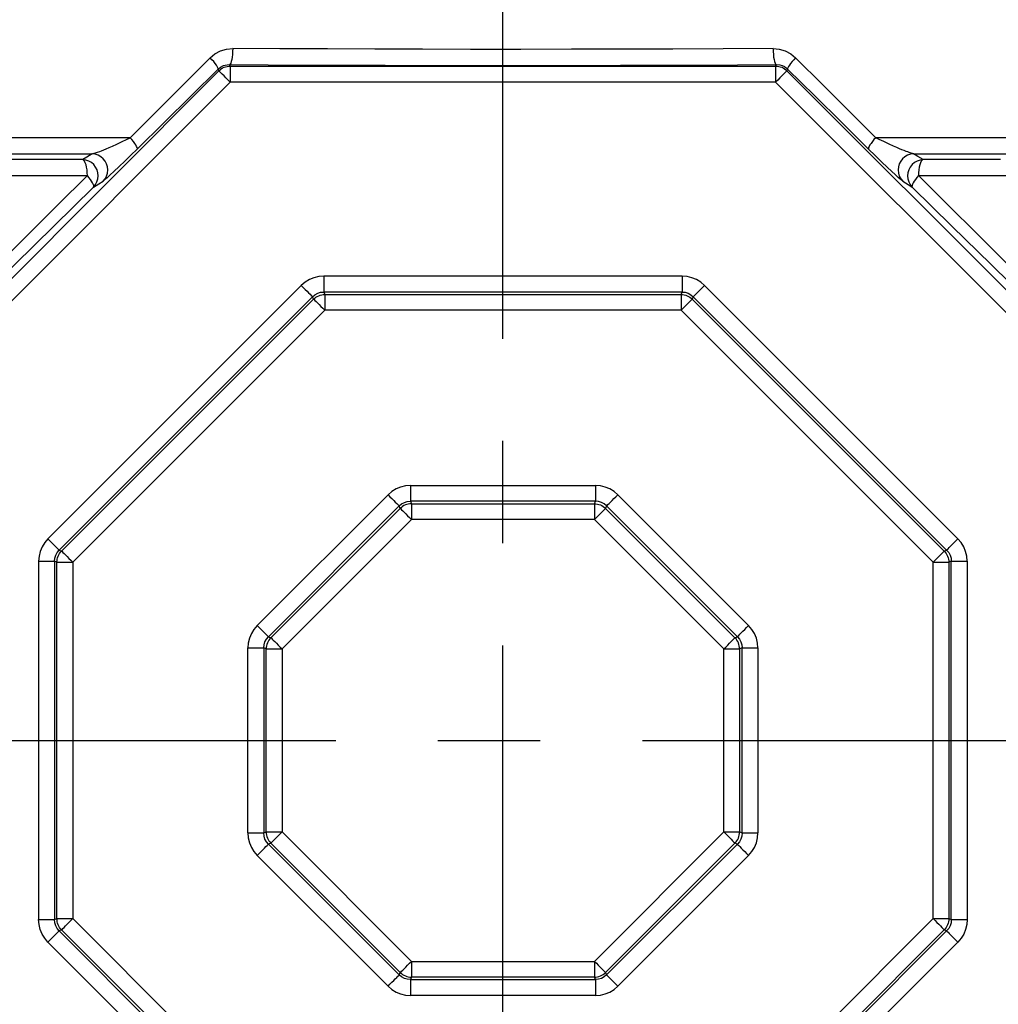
# Model space of a CAD drawing. Header units: millimetres. Extents: x 196 to 1773810, y -221320 to 153872.
# Tile 200 of 256: x 1163645 to 1164252, y -197708 to -197096. Entities that reach past the tile are written whole.
import ezdxf

# ---------------------------------------------------------------- set-up
doc = ezdxf.new("R2010")
doc.units = ezdxf.units.MM
doc.linetypes.add('CENTER', pattern=[50.8, 31.75, -6.35, 6.35, -6.35])
doc.layers.get('Defpoints').update_dxf_attribs({"lineweight": 18})
doc.layers.add('00_Основной', color=163, linetype='Continuous', lineweight=40)
doc.layers.add('ТМ-размеры', color=25, linetype='Continuous', lineweight=20)
doc.styles.add('SFINKS', font='SFINKS.shx', dxfattribs={"width": 0.7, "oblique": 15})
doc.dimstyles.new('кира-50', dxfattribs={"dimtxt": 150, "dimasz": 40, "dimexe": 15, "dimexo": 0, "dimgap": 20, "dimtad": 1, "dimdec": 0, "dimrnd": 5, "dimdsep": 46, "dimtxsty": 'SFINKS', "dimblk1": 'OBLIQUE', "dimblk2": 'OBLIQUE', "dimsah": 1, "dimcen": 2.5, "dimclrd": 252, "dimclre": 252, "dimclrt": 252, "dimadec": 0, "dimazin": 0, "dimtfac": 1, "dimtdec": 0, "dimtofl": 0, "dimtmove": 0, "dimatfit": 3, "dimldrblk": 'OBLIQUE', "dimfxl": 15, "dimtfill": 1, "dimtolj": 1, "dimtzin": 0, "dimlwd": 20, "dimlwe": 20, "dimarcsym": 0})

# ---------------------------------------------------------------- blocks, each defined once
blk = doc.blocks.new('_Oblique')
at = {"color": 0, "linetype": 'ByBlock', "lineweight": -2}
blk.add_line((-0.5, -0.5), (0.5, 0.5), dxfattribs=at)
blk = doc.blocks.new('*D61')
at = {"layer": 'Defpoints', "color": 0, "linetype": 'ByBlock', "lineweight": 50, "transparency": 16777216}
for p in [(1163944.68, -194978.27), (1163944.68, -203390.23), (1165379.01, -203390.23)]:
    blk.add_point(p, dxfattribs=at)
at = {"layer": 'ТМ-размеры', "color": 252, "linetype": 'ByBlock', "lineweight": 20, "transparency": 16777216}
for p, q in [((1163944.68, -194978.27), (1165394.01, -194978.27)), ((1165379.01, -194978.27), (1165379.01, -203390.23)), ((1163944.68, -203390.23), (1165394.01, -203390.23))]:
    blk.add_line(p, q, dxfattribs=at)
at = {"layer": 'ТМ-размеры', "color": 252, "linetype": 'ByBlock', "lineweight": 20, "transparency": 16777216, "xscale": 40, "yscale": 40, "zscale": 40}
for p, rotation in [((1165379.01, -194978.27), 90), ((1165379.01, -203390.23), 270)]:
    blk.add_blockref('_Oblique', p, dxfattribs=dict(at, rotation=rotation))
at = {"layer": 'ТМ-размеры', "color": 252, "linetype": 'ByBlock', "transparency": 16777216, "insert": (1165284.01, -199184.25), "char_height": 150, "attachment_point": 5, "rotation": 90, "style": 'SFINKS', "bg_fill": 3, "box_fill_scale": 1.1, "bg_fill_color": 256, "bg_fill_true_color": 13158600, "bg_fill_transparency": 0}
blk.add_mtext('\\A1;8410', dxfattribs=at)

msp = doc.modelspace()

# ---------------------------------------------------------------- linework, layer by layer
at = {"color": 252, "linetype": 'CENTER', "lineweight": 25, "ltscale": 10}
for p, q in [((1163944.68, -203390.23, 0.2), (1163944.68, -194978.28, 0.2)), ((1163523.29, -197543.75, 0.2), (1164366.07, -197543.75, 0.2))]:
    msp.add_line(p, q, dxfattribs=at)
at = {"layer": '00_Основной', "color": 252, "lineweight": 25, "ltscale": 10}
for p, q in [((1163775.29, -197124.84, 0.2), (1163774.9, -197123.9, 0.2)), ((1163775.29, -197124.84, 0.2), (1164114.06, -197124.84, 0.2)), ((1164114.45, -197123.9, 0.2), (1164114.06, -197124.84, 0.2)), ((1163528.7, -197367.32, 0.2), (1163768.24, -197127.78, 0.2)), ((1163767.8, -197126.72, 0.2), (1163768.24, -197127.78, 0.2)), ((1164121.11, -197127.78, 0.2), (1164121.55, -197126.72, 0.2)), ((1164121.11, -197127.78, 0.2), (1164360.66, -197367.32, 0.2)), ((1163775.29, -197134.84, 0.2), (1163535.76, -197374.37, 0.2)), ((1164114.06, -197134.84, 0.2), (1163775.29, -197134.84, 0.2)), ((1164353.6, -197374.37, 0.2), (1164114.06, -197134.84, 0.2)), ((1164055.98, -197255.36, 0.2), (1163833.38, -197255.36, 0.2)), ((1163662.05, -197418.52, 0.2), (1163819.45, -197261.13, 0.2)), ((1163833.38, -197265.21, 0.2), (1163834, -197266.7, 0.2)), ((1164055.98, -197265.21, 0.2), (1163833.38, -197265.21, 0.2)), ((1163834, -197266.7, 0.2), (1164055.36, -197266.7, 0.2)), ((1164055.36, -197266.7, 0.2), (1164055.98, -197265.21, 0.2)), ((1164227.3, -197418.52, 0.2), (1164069.9, -197261.13, 0.2)), ((1163826.42, -197268.1, 0.2), (1163669.02, -197425.5, 0.2)), ((1163670.52, -197426.12, 0.2), (1163827.04, -197269.6, 0.2)), ((1163827.04, -197269.6, 0.2), (1163826.42, -197268.1, 0.2)), ((1164062.93, -197268.1, 0.2), (1164062.31, -197269.6, 0.2)), ((1164062.31, -197269.6, 0.2), (1164218.83, -197426.12, 0.2)), ((1164220.33, -197425.5, 0.2), (1164062.93, -197268.1, 0.2)), ((1163834, -197276.55, 0.2), (1163677.48, -197433.07, 0.2)), ((1164055.36, -197276.55, 0.2), (1163834, -197276.55, 0.2)), ((1164211.88, -197433.07, 0.2), (1164055.36, -197276.55, 0.2)), ((1163887.22, -197385.36, 0.2), (1164002.13, -197385.36, 0.2)), ((1163792.06, -197472.37, 0.2), (1163873.3, -197391.14, 0.2)), ((1163887.22, -197395.21, 0.2), (1163887.84, -197396.71, 0.2)), ((1164002.13, -197395.21, 0.2), (1163887.22, -197395.21, 0.2)), ((1164001.51, -197396.71, 0.2), (1164002.13, -197395.21, 0.2)), ((1164016.05, -197391.14, 0.2), (1164097.3, -197472.37, 0.2)), ((1163880.26, -197398.09, 0.2), (1163799.01, -197479.34, 0.2)), ((1163800.51, -197479.96, 0.2), (1163880.89, -197399.59, 0.2)), ((1163880.89, -197399.59, 0.2), (1163880.26, -197398.09, 0.2)), ((1163887.84, -197396.71, 0.2), (1164001.51, -197396.71, 0.2)), ((1164009.09, -197398.09, 0.2), (1164008.46, -197399.59, 0.2)), ((1164008.46, -197399.59, 0.2), (1164088.84, -197479.96, 0.2)), ((1164090.34, -197479.34, 0.2), (1164009.09, -197398.09, 0.2)), ((1163887.84, -197406.56, 0.2), (1163807.48, -197486.92, 0.2)), ((1164001.51, -197406.56, 0.2), (1163887.84, -197406.56, 0.2)), ((1164081.87, -197486.92, 0.2), (1164001.51, -197406.56, 0.2)), ((1163669.02, -197425.5, 0.2), (1163670.52, -197426.12, 0.2)), ((1164218.83, -197426.12, 0.2), (1164220.33, -197425.5, 0.2)), ((1163656.28, -197432.45, 0.2), (1163656.28, -197655.06, 0.2)), ((1163667.62, -197433.07, 0.2), (1163666.13, -197432.45, 0.2)), ((1163666.13, -197432.45, 0.2), (1163666.13, -197655.06, 0.2)), ((1163667.62, -197654.44, 0.2), (1163667.62, -197433.07, 0.2)), ((1163677.48, -197433.07, 0.2), (1163677.48, -197654.44, 0.2)), ((1164211.88, -197654.44, 0.2), (1164211.88, -197433.07, 0.2)), ((1164211.88, -197497.76, 0.2), (1164211.88, -197433.07, 0.2)), ((1164223.22, -197432.45, 0.2), (1164221.73, -197433.07, 0.2)), ((1164221.73, -197433.07, 0.2), (1164221.73, -197654.44, 0.2)), ((1164223.22, -197655.06, 0.2), (1164223.22, -197432.45, 0.2)), ((1164233.07, -197432.45, 0.2), (1164233.07, -197655.06, 0.2)), ((1163799.01, -197479.34, 0.2), (1163800.51, -197479.96, 0.2)), ((1164088.84, -197479.96, 0.2), (1164090.34, -197479.34, 0.2)), ((1163786.28, -197601.21, 0.2), (1163786.28, -197486.3, 0.2)), ((1163797.63, -197486.92, 0.2), (1163796.13, -197486.3, 0.2)), ((1163796.13, -197486.3, 0.2), (1163796.13, -197601.21, 0.2)), ((1163797.63, -197600.59, 0.2), (1163797.63, -197486.92, 0.2)), ((1163807.48, -197486.92, 0.2), (1163807.48, -197600.59, 0.2)), ((1164081.87, -197600.59, 0.2), (1164081.87, -197486.92, 0.2)), ((1164093.22, -197486.3, 0.2), (1164091.72, -197486.92, 0.2)), ((1164091.72, -197486.92, 0.2), (1164091.72, -197600.59, 0.2)), ((1164093.22, -197601.21, 0.2), (1164093.22, -197486.3, 0.2)), ((1164103.07, -197486.3, 0.2), (1164103.07, -197601.21, 0.2)), ((1164081.87, -197600.59, 0.2), (1164081.87, -197589.83, 0.2)), ((1164091.72, -197589.83, 0.2), (1164091.72, -197600.59, 0.2)), ((1164093.22, -197601.21, 0.2), (1164093.22, -197589.83, 0.2)), ((1164103.07, -197589.82, 0.2), (1164103.07, -197601.21, 0.2)), ((1164221.73, -197589.74, 0.2), (1164221.73, -197654.44, 0.2)), ((1164223.22, -197655.06, 0.2), (1164223.22, -197589.74, 0.2)), ((1164233.07, -197589.74, 0.2), (1164233.07, -197655.06, 0.2)), ((1163796.13, -197601.21, 0.2), (1163797.63, -197600.59, 0.2)), ((1163807.48, -197600.59, 0.2), (1163887.84, -197680.95, 0.2)), ((1164001.51, -197680.95, 0.2), (1164081.87, -197600.59, 0.2)), ((1164091.72, -197600.59, 0.2), (1164093.22, -197601.21, 0.2)), ((1163800.51, -197607.54, 0.2), (1163799.01, -197608.16, 0.2)), ((1163799.01, -197608.16, 0.2), (1163880.26, -197689.42, 0.2)), ((1163880.89, -197687.92, 0.2), (1163800.51, -197607.54, 0.2)), ((1164088.84, -197607.54, 0.2), (1164008.46, -197687.92, 0.2)), ((1164009.09, -197689.42, 0.2), (1164090.34, -197608.16, 0.2)), ((1164090.34, -197608.16, 0.2), (1164088.84, -197607.54, 0.2)), ((1163873.3, -197696.37, 0.2), (1163792.06, -197615.13, 0.2)), ((1164097.3, -197615.13, 0.2), (1164016.05, -197696.37, 0.2)), ((1163666.13, -197655.06, 0.2), (1163667.62, -197654.44, 0.2)), ((1163677.48, -197654.44, 0.2), (1163834, -197810.96, 0.2)), ((1164055.36, -197810.96, 0.2), (1164211.88, -197654.44, 0.2)), ((1164221.73, -197654.44, 0.2), (1164223.22, -197655.06, 0.2)), ((1163670.52, -197661.39, 0.2), (1163669.02, -197662.01, 0.2)), ((1163669.02, -197662.01, 0.2), (1163826.42, -197819.41, 0.2)), ((1163827.04, -197817.91, 0.2), (1163670.52, -197661.39, 0.2)), ((1164218.83, -197661.39, 0.2), (1164062.31, -197817.91, 0.2)), ((1164062.93, -197819.41, 0.2), (1164220.33, -197662.01, 0.2)), ((1164220.33, -197662.01, 0.2), (1164218.83, -197661.39, 0.2)), ((1163819.45, -197826.38, 0.2), (1163662.05, -197668.98, 0.2)), ((1164069.9, -197826.38, 0.2), (1164227.3, -197668.98, 0.2)), ((1163887.84, -197680.95, 0.2), (1164001.51, -197680.95, 0.2)), ((1163880.26, -197689.42, 0.2), (1163880.89, -197687.92, 0.2)), ((1164008.46, -197687.92, 0.2), (1164009.09, -197689.42, 0.2)), ((1163887.84, -197690.8, 0.2), (1163887.22, -197692.3, 0.2)), ((1163887.22, -197692.3, 0.2), (1164002.13, -197692.3, 0.2)), ((1164001.51, -197690.8, 0.2), (1163887.84, -197690.8, 0.2)), ((1164002.13, -197692.3, 0.2), (1164001.51, -197690.8, 0.2)), ((1164002.13, -197702.14, 0.2), (1163887.22, -197702.14, 0.2))]:
    msp.add_line(p, q, dxfattribs=at)
at = {"layer": '00_Основной', "color": 252, "lineweight": 25, "ltscale": 10, "elevation": 0.2}
for points in [[(1163762.82, -197119.65), (1163765.82, -197117.2), (1163769.27, -197115.38), (1163772.98, -197114.26), (1163776.83, -197113.91)], [(1163776.83, -197113.91), (1163776.79, -197115.81), (1163776.66, -197117.65), (1163776.49, -197119.36), (1163776.25, -197120.85), (1163775.96, -197122.09), (1163775.63, -197123.04), (1163775.28, -197123.64), (1163774.9, -197123.9)], [(1164112.52, -197113.91), (1164081.4, -197114.09), (1164050.13, -197114.25), (1164018.77, -197114.38), (1163987.34, -197114.44), (1163955.9, -197114.47), (1163924.46, -197114.47), (1163894.82, -197114.43), (1163865.2, -197114.35), (1163835.63, -197114.23), (1163806.17, -197114.09), (1163776.83, -197113.91)], [(1164112.52, -197113.91), (1164112.56, -197115.81), (1164112.69, -197117.65), (1164112.87, -197119.36), (1164113.11, -197120.85), (1164113.39, -197122.09), (1164113.72, -197123.04), (1164114.07, -197123.64), (1164114.45, -197123.9)], [(1164112.52, -197113.91), (1164116.37, -197114.26), (1164120.08, -197115.38), (1164123.53, -197117.2), (1164126.53, -197119.65)], [(1163762.82, -197119.65), (1163745.8, -197136.68), (1163729.22, -197153.24), (1163713.09, -197169.34)], [(1163767.8, -197126.72), (1163767.83, -197126.38), (1163767.66, -197125.86), (1163767.26, -197125.14), (1163766.68, -197124.25), (1163765.92, -197123.22), (1163765.01, -197122.09), (1163763.96, -197120.89), (1163762.82, -197119.65)], [(1164126.53, -197119.65), (1164125.39, -197120.89), (1164124.34, -197122.09), (1164123.43, -197123.22), (1164122.67, -197124.25), (1164122.09, -197125.14), (1164121.69, -197125.86), (1164121.52, -197126.38), (1164121.55, -197126.72)], [(1164176.26, -197169.34), (1164160.13, -197153.24), (1164143.55, -197136.68), (1164126.53, -197119.65)], [(1163767.8, -197126.72), (1163769.25, -197125.55), (1163771.09, -197124.59), (1163772.09, -197124.25), (1163773.36, -197124), (1163774.9, -197123.9)], [(1163768.24, -197127.78), (1163768.96, -197127.11), (1163769.75, -197126.54), (1163770.59, -197126.03), (1163771.47, -197125.61), (1163772.4, -197125.28), (1163773.35, -197125.04), (1163774.32, -197124.9), (1163775.29, -197124.84)], [(1163774.9, -197123.9), (1163798.92, -197124.06), (1163823.03, -197124.18), (1163847.24, -197124.28), (1163871.54, -197124.36), (1163895.89, -197124.42), (1163920.27, -197124.46), (1163944.68, -197124.48), (1163969.08, -197124.46), (1163993.46, -197124.42), (1164017.81, -197124.36), (1164042.11, -197124.28), (1164066.32, -197124.18), (1164090.44, -197124.06), (1164114.45, -197123.9)], [(1163775.29, -197124.84), (1163775.29, -197125.1), (1163775.29, -197125.7), (1163775.29, -197126.65), (1163775.29, -197127.89), (1163775.29, -197129.39), (1163775.29, -197131.1), (1163775.29, -197132.93), (1163775.29, -197134.84)], [(1164114.06, -197124.84), (1164114.06, -197125.1), (1164114.06, -197125.7), (1164114.06, -197126.65), (1164114.06, -197127.89), (1164114.06, -197129.39), (1164114.06, -197131.1), (1164114.06, -197132.93), (1164114.06, -197134.84)], [(1164114.06, -197124.84), (1164115.03, -197124.9), (1164116.01, -197125.04), (1164116.95, -197125.28), (1164117.88, -197125.61), (1164118.77, -197126.03), (1164119.6, -197126.54), (1164120.4, -197127.11), (1164121.11, -197127.78)], [(1164114.45, -197123.9), (1164116.64, -197124.11), (1164118.25, -197124.58), (1164119.52, -197125.18), (1164120.62, -197125.92), (1164121.55, -197126.72)], [(1163717.49, -197176.41), (1163734.19, -197159.94), (1163750.95, -197143.39), (1163767.8, -197126.72)], [(1163775.29, -197134.84), (1163773.95, -197133.5), (1163772.66, -197132.19), (1163771.44, -197130.98), (1163770.38, -197129.92), (1163769.51, -197129.05), (1163768.84, -197128.39), (1163768.41, -197127.95), (1163768.24, -197127.78)], [(1164121.11, -197127.78), (1164120.94, -197127.95), (1164120.51, -197128.39), (1164119.84, -197129.05), (1164118.97, -197129.92), (1164117.91, -197130.98), (1164116.7, -197132.19), (1164115.4, -197133.5), (1164114.06, -197134.84)], [(1164171.86, -197176.41), (1164155.16, -197159.94), (1164138.4, -197143.39), (1164121.55, -197126.72)], [(1163713.09, -197169.34), (1163691.17, -197169.34), (1163669.44, -197169.34), (1163647.88, -197169.34), (1163626.55, -197169.34)], [(1163689.53, -197179.3), (1163690.09, -197179.19), (1163690.78, -197179), (1163691.6, -197178.76), (1163692.74, -197178.38), (1163694.2, -197177.85), (1163695.4, -197177.4), (1163696.76, -197176.84), (1163698.32, -197176.2), (1163700.07, -197175.45), (1163702.06, -197174.57), (1163704.78, -197173.33), (1163708.07, -197171.79), (1163710.9, -197170.42), (1163713.09, -197169.34)], [(1163717.49, -197176.41), (1163717.59, -197176.04), (1163717.48, -197175.48), (1163717.16, -197174.76), (1163716.66, -197173.87), (1163715.98, -197172.85), (1163715.14, -197171.74), (1163714.18, -197170.55), (1163713.09, -197169.34)], [(1164176.26, -197169.34), (1164175.19, -197170.55), (1164174.21, -197171.74), (1164173.38, -197172.85), (1164172.69, -197173.87), (1164172.2, -197174.76), (1164171.87, -197175.48), (1164171.76, -197176.04), (1164171.86, -197176.41)], [(1164199.83, -197179.3), (1164197.75, -197178.76), (1164197.02, -197178.52), (1164196.14, -197178.21), (1164195.14, -197177.85), (1164193.94, -197177.38), (1164192.57, -197176.83), (1164191.02, -197176.2), (1164189.28, -197175.45), (1164187.29, -197174.57), (1164184.57, -197173.33), (1164181.28, -197171.79), (1164178.45, -197170.42), (1164176.26, -197169.34)], [(1164262.8, -197169.34), (1164241.47, -197169.34), (1164219.91, -197169.34), (1164198.18, -197169.34), (1164176.26, -197169.34)], [(1163625.8, -197179.3), (1163646.84, -197179.3), (1163668.09, -197179.3), (1163689.53, -197179.3)], [(1163689.53, -197179.3), (1163686.21, -197181.36), (1163683.63, -197182.96)], [(1163696.33, -197196.33), (1163697.54, -197194.85), (1163698.43, -197193.16), (1163699, -197191.32), (1163699.18, -197189.4), (1163699.01, -197187.48), (1163698.46, -197185.64), (1163697.57, -197183.91), (1163696.38, -197182.39), (1163694.92, -197181.14), (1163693.25, -197180.18), (1163691.43, -197179.55), (1163689.53, -197179.3)], [(1163717.49, -197176.41), (1163713.58, -197180.24), (1163709.83, -197183.9), (1163706.29, -197187.3), (1163703.03, -197190.38), (1163700.76, -197192.49), (1163698.79, -197194.27), (1163697.27, -197195.61), (1163696.33, -197196.33)], [(1164193.02, -197196.33), (1164192.06, -197195.6), (1164190.48, -197194.22), (1164188.47, -197192.38), (1164186.14, -197190.21), (1164183.57, -197187.78), (1164179.87, -197184.24), (1164175.96, -197180.44), (1164171.86, -197176.41)], [(1164199.83, -197179.3), (1164197.94, -197179.55), (1164196.1, -197180.18), (1164194.44, -197181.14), (1164192.97, -197182.39), (1164191.78, -197183.91), (1164190.89, -197185.64), (1164190.34, -197187.48), (1164190.17, -197189.4), (1164190.36, -197191.32), (1164190.92, -197193.16), (1164191.81, -197194.85), (1164193.02, -197196.33)], [(1164205.72, -197182.96), (1164202.42, -197180.92), (1164199.83, -197179.3)], [(1164199.83, -197179.3), (1164221.26, -197179.3), (1164242.51, -197179.3), (1164263.55, -197179.3)], [(1163683.63, -197182.96), (1163667.47, -197182.96), (1163651.44, -197182.96), (1163635.53, -197182.96)], [(1163690.42, -197199.99), (1163691.63, -197198.5), (1163692.52, -197196.81), (1163693.08, -197194.98), (1163693.26, -197193.06), (1163693.1, -197191.14), (1163692.54, -197189.29), (1163691.67, -197187.57), (1163690.47, -197186.06), (1163689.02, -197184.79), (1163687.35, -197183.83), (1163685.53, -197183.22), (1163683.63, -197182.96)], [(1163686.54, -197192.92), (1163686.48, -197191.07), (1163686.32, -197189.29), (1163686.06, -197187.64), (1163685.7, -197186.16), (1163685.26, -197184.92), (1163684.76, -197183.96), (1163684.21, -197183.29), (1163683.63, -197182.96)], [(1164205.72, -197182.96), (1164203.82, -197183.22), (1164202, -197183.83), (1164200.33, -197184.79), (1164198.88, -197186.06), (1164197.68, -197187.57), (1164196.81, -197189.29), (1164196.26, -197191.14), (1164196.09, -197193.06), (1164196.27, -197194.98), (1164196.84, -197196.81), (1164197.72, -197198.5), (1164198.93, -197199.99)], [(1164205.72, -197182.96), (1164205.15, -197183.29), (1164204.6, -197183.96), (1164204.09, -197184.92), (1164203.65, -197186.16), (1164203.3, -197187.64), (1164203.03, -197189.29), (1164202.87, -197191.07), (1164202.82, -197192.92)], [(1164253.82, -197182.96), (1164237.91, -197182.96), (1164221.88, -197182.96), (1164205.72, -197182.96)], [(1163686.54, -197192.92), (1163668.06, -197211.29), (1163650.1, -197229.14), (1163631.98, -197247.12), (1163614.34, -197264.59)], [(1163638.98, -197192.92), (1163654.71, -197192.92), (1163670.56, -197192.92), (1163686.54, -197192.92)], [(1163690.42, -197199.99), (1163690.56, -197199.58), (1163690.5, -197199), (1163690.24, -197198.26), (1163689.81, -197197.38), (1163689.21, -197196.38), (1163688.45, -197195.27), (1163687.55, -197194.12), (1163686.54, -197192.92)], [(1164202.82, -197192.92), (1164201.8, -197194.12), (1164200.91, -197195.27), (1164200.15, -197196.38), (1164199.54, -197197.38), (1164199.11, -197198.26), (1164198.85, -197199), (1164198.8, -197199.58), (1164198.93, -197199.99)], [(1164275.01, -197264.59), (1164257.37, -197247.12), (1164239.25, -197229.14), (1164221.29, -197211.29), (1164202.82, -197192.92)], [(1164202.82, -197192.92), (1164218.79, -197192.92), (1164234.64, -197192.92), (1164250.37, -197192.92), (1164265.96, -197192.92)], [(1163690.42, -197199.99), (1163693.73, -197197.94), (1163696.33, -197196.33)], [(1164193.02, -197196.33), (1164196.34, -197198.38), (1164198.93, -197199.99)], [(1163617.33, -197271.66), (1163641.39, -197248.12), (1163665.76, -197224.22), (1163690.42, -197199.99)], [(1164198.93, -197199.99), (1164223.59, -197224.22), (1164247.96, -197248.12), (1164272.02, -197271.66)], [(1163833.38, -197255.36), (1163830.3, -197255.61), (1163827.29, -197256.33), (1163824.44, -197257.5), (1163821.8, -197259.13), (1163819.45, -197261.13)], [(1163833.38, -197255.36), (1163833.38, -197257.1), (1163833.38, -197258.79), (1163833.38, -197260.37), (1163833.38, -197261.79), (1163833.38, -197263.02), (1163833.38, -197264.02), (1163833.38, -197264.76), (1163833.38, -197265.21)], [(1164055.98, -197255.36), (1164055.98, -197257.1), (1164055.98, -197258.79), (1164055.98, -197260.37), (1164055.98, -197261.79), (1164055.98, -197263.02), (1164055.98, -197264.02), (1164055.98, -197264.76), (1164055.98, -197265.21)], [(1164069.9, -197261.13), (1164067.55, -197259.13), (1164064.91, -197257.5), (1164062.06, -197256.33), (1164059.05, -197255.61), (1164055.98, -197255.36)], [(1163819.45, -197261.13), (1163820.68, -197262.36), (1163821.87, -197263.56), (1163822.99, -197264.67), (1163823.99, -197265.67), (1163824.86, -197266.55), (1163825.57, -197267.26), (1163826.09, -197267.78), (1163826.42, -197268.1)], [(1163826.42, -197268.1), (1163827.9, -197266.86), (1163829.61, -197265.94), (1163831.45, -197265.38), (1163833.38, -197265.21)], [(1163827.04, -197269.6), (1163827.76, -197268.96), (1163828.54, -197268.38), (1163829.37, -197267.89), (1163830.24, -197267.48), (1163831.14, -197267.16), (1163832.09, -197266.92), (1163833.04, -197266.78), (1163834, -197266.7)], [(1163834, -197266.7), (1163834, -197267.16), (1163834, -197267.9), (1163834, -197268.89), (1163834, -197270.13), (1163834, -197271.56), (1163834, -197273.14), (1163834, -197274.82), (1163834, -197276.55)], [(1164055.36, -197266.7), (1164055.36, -197267.16), (1164055.36, -197267.9), (1164055.36, -197268.89), (1164055.36, -197270.13), (1164055.36, -197271.56), (1164055.36, -197273.14), (1164055.36, -197274.82), (1164055.36, -197276.55)], [(1164055.36, -197266.7), (1164056.32, -197266.78), (1164057.26, -197266.92), (1164058.21, -197267.16), (1164059.11, -197267.48), (1164059.98, -197267.89), (1164060.82, -197268.38), (1164061.59, -197268.96), (1164062.31, -197269.6)], [(1164055.98, -197265.21), (1164057.9, -197265.38), (1164059.76, -197265.94), (1164061.45, -197266.86), (1164062.93, -197268.1)], [(1164069.9, -197261.13), (1164068.68, -197262.36), (1164067.48, -197263.56), (1164066.36, -197264.67), (1164065.36, -197265.67), (1164064.49, -197266.55), (1164063.78, -197267.26), (1164063.26, -197267.78), (1164062.93, -197268.1)], [(1163827.04, -197269.6), (1163827.35, -197269.91), (1163827.87, -197270.43), (1163828.57, -197271.14), (1163829.45, -197272.01), (1163830.47, -197273.02), (1163831.58, -197274.14), (1163832.77, -197275.32), (1163834, -197276.55)], [(1164055.36, -197276.55), (1164056.58, -197275.32), (1164057.77, -197274.14), (1164058.88, -197273.02), (1164059.9, -197272.01), (1164060.78, -197271.14), (1164061.48, -197270.43), (1164062, -197269.91), (1164062.31, -197269.6)], [(1163887.22, -197385.36), (1163884.15, -197385.6), (1163881.14, -197386.32), (1163878.29, -197387.51), (1163875.65, -197389.12), (1163873.3, -197391.14)], [(1163887.22, -197385.36), (1163887.22, -197387.1), (1163887.22, -197388.78), (1163887.22, -197390.36), (1163887.22, -197391.8), (1163887.22, -197393.03), (1163887.22, -197394.03), (1163887.22, -197394.76), (1163887.22, -197395.21)], [(1164002.13, -197385.36), (1164002.13, -197387.1), (1164002.13, -197388.78), (1164002.13, -197390.36), (1164002.13, -197391.8), (1164002.13, -197393.03), (1164002.13, -197394.03), (1164002.13, -197394.76), (1164002.13, -197395.21)], [(1164016.05, -197391.14), (1164013.7, -197389.12), (1164011.06, -197387.51), (1164008.21, -197386.32), (1164005.2, -197385.6), (1164002.13, -197385.36)], [(1163873.3, -197391.14), (1163874.52, -197392.36), (1163875.72, -197393.55), (1163876.83, -197394.66), (1163877.84, -197395.68), (1163878.71, -197396.56), (1163879.42, -197397.26), (1163879.94, -197397.78), (1163880.26, -197398.09)], [(1163880.26, -197398.09), (1163881.75, -197396.85), (1163883.46, -197395.93), (1163885.3, -197395.38), (1163887.22, -197395.21)], [(1164009.09, -197398.09), (1164007.6, -197396.85), (1164005.91, -197395.93), (1164004.06, -197395.38), (1164002.13, -197395.21)], [(1164009.09, -197398.09), (1164009.41, -197397.78), (1164009.93, -197397.26), (1164010.64, -197396.56), (1164011.51, -197395.68), (1164012.52, -197394.66), (1164013.63, -197393.55), (1164014.83, -197392.36), (1164016.05, -197391.14)], [(1163887.84, -197396.71), (1163886.88, -197396.76), (1163885.92, -197396.91), (1163884.99, -197397.15), (1163884.09, -197397.48), (1163883.22, -197397.9), (1163882.38, -197398.39), (1163881.61, -197398.95), (1163880.89, -197399.59)], [(1163880.89, -197399.59), (1163881.19, -197399.91), (1163881.72, -197400.44), (1163882.42, -197401.14), (1163883.3, -197402.01), (1163884.31, -197403.02), (1163885.43, -197404.13), (1163886.62, -197405.33), (1163887.84, -197406.56)], [(1163887.84, -197396.71), (1163887.84, -197397.16), (1163887.84, -197397.9), (1163887.84, -197398.89), (1163887.84, -197400.12), (1163887.84, -197401.55), (1163887.84, -197403.13), (1163887.84, -197404.82), (1163887.84, -197406.56)], [(1164001.51, -197396.71), (1164001.51, -197397.16), (1164001.51, -197397.9), (1164001.51, -197398.89), (1164001.51, -197400.12), (1164001.51, -197401.55), (1164001.51, -197403.13), (1164001.51, -197404.82), (1164001.51, -197406.56)], [(1164001.51, -197396.71), (1164002.47, -197396.76), (1164003.43, -197396.91), (1164004.36, -197397.15), (1164005.26, -197397.48), (1164006.13, -197397.9), (1164006.97, -197398.39), (1164007.74, -197398.95), (1164008.46, -197399.59)], [(1164001.51, -197406.56), (1164002.74, -197405.33), (1164003.92, -197404.13), (1164005.04, -197403.02), (1164006.05, -197402.01), (1164006.93, -197401.14), (1164007.63, -197400.44), (1164008.16, -197399.91), (1164008.46, -197399.59)], [(1163662.05, -197418.52), (1163660.05, -197420.88), (1163658.42, -197423.52), (1163657.25, -197426.37), (1163656.53, -197429.37), (1163656.28, -197432.45)], [(1163662.05, -197418.52), (1163663.28, -197419.75), (1163664.48, -197420.95), (1163665.59, -197422.07), (1163666.59, -197423.08), (1163667.47, -197423.94), (1163668.18, -197424.65), (1163668.7, -197425.17), (1163669.02, -197425.5)], [(1164220.33, -197425.5), (1164220.65, -197425.17), (1164221.18, -197424.65), (1164221.88, -197423.94), (1164222.76, -197423.08), (1164223.76, -197422.07), (1164224.87, -197420.95), (1164226.07, -197419.75), (1164227.3, -197418.52)], [(1164233.07, -197432.45), (1164232.83, -197429.37), (1164232.1, -197426.37), (1164230.93, -197423.52), (1164229.3, -197420.88), (1164227.3, -197418.52)], [(1163666.13, -197432.45), (1163666.3, -197430.53), (1163666.86, -197428.68), (1163667.78, -197426.98), (1163669.02, -197425.5)], [(1164220.33, -197425.5), (1164221.58, -197426.98), (1164222.49, -197428.68), (1164223.05, -197430.53), (1164223.22, -197432.45)], [(1163667.62, -197433.07), (1163667.7, -197432.12), (1163667.84, -197431.17), (1163668.07, -197430.22), (1163668.4, -197429.32), (1163668.81, -197428.44), (1163669.3, -197427.61), (1163669.88, -197426.84), (1163670.52, -197426.12)], [(1163670.52, -197426.12), (1163670.83, -197426.43), (1163671.35, -197426.95), (1163672.06, -197427.66), (1163672.93, -197428.53), (1163673.95, -197429.55), (1163675.06, -197430.66), (1163676.25, -197431.85), (1163677.48, -197433.07)], [(1164218.83, -197426.12), (1164218.52, -197426.43), (1164218, -197426.95), (1164217.3, -197427.66), (1164216.42, -197428.53), (1164215.4, -197429.55), (1164214.29, -197430.66), (1164213.1, -197431.85), (1164211.88, -197433.07)], [(1164218.83, -197426.12), (1164219.48, -197426.84), (1164220.05, -197427.61), (1164220.54, -197428.44), (1164220.95, -197429.32), (1164221.28, -197430.22), (1164221.52, -197431.17), (1164221.67, -197432.12), (1164221.73, -197433.07)], [(1163656.28, -197432.45), (1163658.02, -197432.45), (1163659.71, -197432.45), (1163661.29, -197432.45), (1163662.72, -197432.45), (1163663.94, -197432.45), (1163664.94, -197432.45), (1163665.68, -197432.45), (1163666.13, -197432.45)], [(1163667.62, -197433.07), (1163668.07, -197433.07), (1163668.82, -197433.07), (1163669.81, -197433.07), (1163671.06, -197433.07), (1163672.48, -197433.07), (1163674.06, -197433.07), (1163675.74, -197433.07), (1163677.48, -197433.07)], [(1164211.88, -197433.07), (1164213.61, -197433.07), (1164215.29, -197433.07), (1164216.87, -197433.07), (1164218.3, -197433.07), (1164219.54, -197433.07), (1164220.53, -197433.07), (1164221.28, -197433.07), (1164221.73, -197433.07)], [(1164223.22, -197432.45), (1164223.67, -197432.45), (1164224.41, -197432.45), (1164225.41, -197432.45), (1164226.64, -197432.45), (1164228.06, -197432.45), (1164229.64, -197432.45), (1164231.34, -197432.45), (1164233.07, -197432.45)], [(1163792.06, -197472.37), (1163790.04, -197474.73), (1163788.43, -197477.37), (1163787.24, -197480.22), (1163786.52, -197483.22), (1163786.28, -197486.3)], [(1163792.06, -197472.37), (1163793.28, -197473.6), (1163794.47, -197474.8), (1163795.58, -197475.92), (1163796.6, -197476.93), (1163797.48, -197477.79), (1163798.18, -197478.5), (1163798.7, -197479.02), (1163799.01, -197479.34)], [(1164090.34, -197479.34), (1164090.65, -197479.02), (1164091.17, -197478.5), (1164091.88, -197477.79), (1164092.75, -197476.93), (1164093.77, -197475.92), (1164094.88, -197474.8), (1164096.07, -197473.6), (1164097.3, -197472.37)], [(1164103.07, -197486.3), (1164102.83, -197483.22), (1164102.11, -197480.22), (1164100.92, -197477.37), (1164099.31, -197474.73), (1164097.3, -197472.37)], [(1163796.13, -197486.3), (1163796.3, -197484.38), (1163796.86, -197482.53), (1163797.77, -197480.82), (1163799.01, -197479.34)], [(1163800.51, -197479.96), (1163799.88, -197480.68), (1163799.31, -197481.46), (1163798.82, -197482.29), (1163798.41, -197483.17), (1163798.07, -197484.07), (1163797.83, -197485.01), (1163797.69, -197485.96), (1163797.63, -197486.92)], [(1163800.51, -197479.96), (1163800.84, -197480.28), (1163801.36, -197480.8), (1163802.06, -197481.5), (1163802.93, -197482.38), (1163803.94, -197483.4), (1163805.05, -197484.51), (1163806.25, -197485.7), (1163807.48, -197486.92)], [(1164081.87, -197486.92), (1164083.1, -197485.7), (1164084.3, -197484.51), (1164085.41, -197483.4), (1164086.43, -197482.38), (1164087.29, -197481.5), (1164088, -197480.8), (1164088.52, -197480.28), (1164088.84, -197479.96)], [(1164091.72, -197486.92), (1164091.66, -197485.96), (1164091.52, -197485.01), (1164091.28, -197484.07), (1164090.96, -197483.17), (1164090.53, -197482.29), (1164090.06, -197481.46), (1164089.48, -197480.68), (1164088.84, -197479.96)], [(1164090.34, -197479.34), (1164091.58, -197480.82), (1164092.49, -197482.53), (1164093.05, -197484.38), (1164093.22, -197486.3)], [(1163786.28, -197486.3), (1163788.02, -197486.3), (1163789.7, -197486.3), (1163791.28, -197486.3), (1163792.71, -197486.3), (1163793.95, -197486.3), (1163794.95, -197486.3), (1163795.68, -197486.3), (1163796.13, -197486.3)], [(1163797.63, -197486.92), (1163798.08, -197486.92), (1163798.82, -197486.92), (1163799.82, -197486.92), (1163801.05, -197486.92), (1163802.47, -197486.92), (1163804.05, -197486.92), (1163805.74, -197486.92), (1163807.48, -197486.92)], [(1164081.87, -197486.92), (1164083.61, -197486.92), (1164085.3, -197486.92), (1164086.88, -197486.92), (1164088.31, -197486.92), (1164089.53, -197486.92), (1164090.53, -197486.92), (1164091.27, -197486.92), (1164091.72, -197486.92)], [(1164093.22, -197486.3), (1164093.67, -197486.3), (1164094.4, -197486.3), (1164095.4, -197486.3), (1164096.64, -197486.3), (1164098.07, -197486.3), (1164099.65, -197486.3), (1164101.33, -197486.3), (1164103.07, -197486.3)], [(1163786.28, -197601.21), (1163788.02, -197601.21), (1163789.7, -197601.21), (1163791.28, -197601.21), (1163792.71, -197601.21), (1163793.95, -197601.21), (1163794.95, -197601.21), (1163795.68, -197601.21), (1163796.13, -197601.21)], [(1163786.28, -197601.21), (1163786.52, -197604.28), (1163787.24, -197607.29), (1163788.43, -197610.14), (1163790.04, -197612.78), (1163792.06, -197615.13)], [(1163799.01, -197608.16), (1163797.77, -197606.68), (1163796.86, -197604.99), (1163796.3, -197603.14), (1163796.13, -197601.21)], [(1163797.63, -197600.59), (1163798.08, -197600.59), (1163798.82, -197600.59), (1163799.82, -197600.59), (1163801.05, -197600.59), (1163802.47, -197600.59), (1163804.05, -197600.59), (1163805.74, -197600.59), (1163807.48, -197600.59)], [(1163797.63, -197600.59), (1163797.69, -197601.55), (1163797.83, -197602.5), (1163798.07, -197603.44), (1163798.41, -197604.34), (1163798.82, -197605.22), (1163799.31, -197606.05), (1163799.88, -197606.82), (1163800.51, -197607.54)], [(1163800.51, -197607.54), (1163800.84, -197607.23), (1163801.36, -197606.71), (1163802.06, -197606), (1163802.93, -197605.13), (1163803.94, -197604.12), (1163805.05, -197603), (1163806.25, -197601.82), (1163807.48, -197600.59)], [(1164081.87, -197600.59), (1164083.1, -197601.82), (1164084.3, -197603), (1164085.41, -197604.12), (1164086.43, -197605.13), (1164087.29, -197606), (1164088, -197606.71), (1164088.52, -197607.23), (1164088.84, -197607.54)], [(1164081.87, -197600.59), (1164083.61, -197600.59), (1164085.3, -197600.59), (1164086.88, -197600.59), (1164088.31, -197600.59), (1164089.53, -197600.59), (1164090.53, -197600.59), (1164091.27, -197600.59), (1164091.72, -197600.59)], [(1164088.84, -197607.54), (1164089.48, -197606.82), (1164090.06, -197606.05), (1164090.53, -197605.22), (1164090.96, -197604.34), (1164091.28, -197603.44), (1164091.52, -197602.5), (1164091.66, -197601.55), (1164091.72, -197600.59)], [(1164093.22, -197601.21), (1164093.05, -197603.14), (1164092.49, -197604.99), (1164091.58, -197606.68), (1164090.34, -197608.16)], [(1164093.22, -197601.21), (1164093.67, -197601.21), (1164094.4, -197601.21), (1164095.4, -197601.21), (1164096.64, -197601.21), (1164098.07, -197601.21), (1164099.65, -197601.21), (1164101.33, -197601.21), (1164103.07, -197601.21)], [(1164097.3, -197615.13), (1164099.31, -197612.78), (1164100.92, -197610.14), (1164102.11, -197607.29), (1164102.83, -197604.28), (1164103.07, -197601.21)], [(1163792.06, -197615.13), (1163793.28, -197613.91), (1163794.47, -197612.71), (1163795.58, -197611.59), (1163796.6, -197610.59), (1163797.48, -197609.71), (1163798.18, -197609.01), (1163798.7, -197608.49), (1163799.01, -197608.16)], [(1164090.34, -197608.16), (1164090.65, -197608.49), (1164091.17, -197609.01), (1164091.88, -197609.71), (1164092.75, -197610.59), (1164093.77, -197611.59), (1164094.88, -197612.71), (1164096.07, -197613.91), (1164097.3, -197615.13)], [(1163656.28, -197655.06), (1163658.02, -197655.06), (1163659.71, -197655.06), (1163661.29, -197655.06), (1163662.72, -197655.06), (1163663.94, -197655.06), (1163664.94, -197655.06), (1163665.68, -197655.06), (1163666.13, -197655.06)], [(1163662.05, -197668.98), (1163660.05, -197666.63), (1163658.42, -197663.99), (1163657.25, -197661.14), (1163656.53, -197658.13), (1163656.28, -197655.06)], [(1163669.02, -197662.01), (1163667.78, -197660.53), (1163666.86, -197658.84), (1163666.3, -197656.99), (1163666.13, -197655.06)], [(1163667.62, -197654.44), (1163668.07, -197654.44), (1163668.82, -197654.44), (1163669.81, -197654.44), (1163671.06, -197654.44), (1163672.48, -197654.44), (1163674.06, -197654.44), (1163675.74, -197654.44), (1163677.48, -197654.44)], [(1163670.52, -197661.39), (1163669.88, -197660.67), (1163669.3, -197659.9), (1163668.81, -197659.06), (1163668.4, -197658.19), (1163668.07, -197657.28), (1163667.84, -197656.35), (1163667.7, -197655.4), (1163667.62, -197654.44)], [(1163670.52, -197661.39), (1163670.83, -197661.08), (1163671.35, -197660.56), (1163672.06, -197659.85), (1163672.93, -197658.98), (1163673.95, -197657.96), (1163675.06, -197656.85), (1163676.25, -197655.66), (1163677.48, -197654.44)], [(1164211.88, -197654.44), (1164213.1, -197655.66), (1164214.29, -197656.85), (1164215.4, -197657.96), (1164216.42, -197658.98), (1164217.3, -197659.85), (1164218, -197660.56), (1164218.52, -197661.08), (1164218.83, -197661.39)], [(1164211.88, -197654.44), (1164213.61, -197654.44), (1164215.29, -197654.44), (1164216.87, -197654.44), (1164218.3, -197654.44), (1164219.54, -197654.44), (1164220.53, -197654.44), (1164221.28, -197654.44), (1164221.73, -197654.44)], [(1164221.73, -197654.44), (1164221.67, -197655.4), (1164221.52, -197656.35), (1164221.28, -197657.28), (1164220.95, -197658.19), (1164220.54, -197659.06), (1164220.05, -197659.9), (1164219.48, -197660.67), (1164218.83, -197661.39)], [(1164223.22, -197655.06), (1164223.05, -197656.99), (1164222.49, -197658.84), (1164221.58, -197660.53), (1164220.33, -197662.01)], [(1164223.22, -197655.06), (1164223.67, -197655.06), (1164224.41, -197655.06), (1164225.41, -197655.06), (1164226.64, -197655.06), (1164228.06, -197655.06), (1164229.64, -197655.06), (1164231.34, -197655.06), (1164233.07, -197655.06)], [(1164233.07, -197655.06), (1164232.83, -197658.13), (1164232.1, -197661.14), (1164230.93, -197663.99), (1164229.3, -197666.63), (1164227.3, -197668.98)], [(1163662.05, -197668.98), (1163663.28, -197667.76), (1163664.48, -197666.56), (1163665.59, -197665.44), (1163666.59, -197664.44), (1163667.47, -197663.56), (1163668.18, -197662.86), (1163668.7, -197662.34), (1163669.02, -197662.01)], [(1164220.33, -197662.01), (1164220.65, -197662.34), (1164221.18, -197662.86), (1164221.88, -197663.56), (1164222.76, -197664.44), (1164223.76, -197665.44), (1164224.87, -197666.56), (1164226.07, -197667.76), (1164227.3, -197668.98)], [(1163880.89, -197687.92), (1163881.19, -197687.6), (1163881.72, -197687.07), (1163882.42, -197686.37), (1163883.3, -197685.51), (1163884.31, -197684.49), (1163885.43, -197683.37), (1163886.62, -197682.18), (1163887.84, -197680.95)], [(1163887.84, -197680.95), (1163887.84, -197682.7), (1163887.84, -197684.38), (1163887.84, -197685.96), (1163887.84, -197687.38), (1163887.84, -197688.61), (1163887.84, -197689.61), (1163887.84, -197690.35), (1163887.84, -197690.8)], [(1164001.51, -197680.95), (1164002.74, -197682.18), (1164003.92, -197683.37), (1164005.04, -197684.49), (1164006.05, -197685.51), (1164006.93, -197686.37), (1164007.63, -197687.07), (1164008.16, -197687.6), (1164008.46, -197687.92)], [(1164001.51, -197680.95), (1164001.51, -197682.7), (1164001.51, -197684.38), (1164001.51, -197685.96), (1164001.51, -197687.38), (1164001.51, -197688.61), (1164001.51, -197689.61), (1164001.51, -197690.35), (1164001.51, -197690.8)], [(1163880.89, -197687.92), (1163881.61, -197688.56), (1163882.38, -197689.14), (1163883.22, -197689.61), (1163884.09, -197690.04), (1163884.99, -197690.36), (1163885.92, -197690.6), (1163886.88, -197690.74), (1163887.84, -197690.8)], [(1164001.51, -197690.8), (1164002.47, -197690.74), (1164003.43, -197690.6), (1164004.36, -197690.36), (1164005.26, -197690.04), (1164006.13, -197689.61), (1164006.97, -197689.14), (1164007.74, -197688.56), (1164008.46, -197687.92)], [(1163873.3, -197696.37), (1163874.52, -197695.14), (1163875.72, -197693.96), (1163876.83, -197692.84), (1163877.84, -197691.83), (1163878.71, -197690.96), (1163879.42, -197690.25), (1163879.94, -197689.73), (1163880.26, -197689.42)], [(1163887.22, -197692.3), (1163885.3, -197692.12), (1163883.46, -197691.58), (1163881.75, -197690.66), (1163880.26, -197689.42)], [(1163887.22, -197692.3), (1163887.22, -197692.75), (1163887.22, -197693.48), (1163887.22, -197694.48), (1163887.22, -197695.72), (1163887.22, -197697.15), (1163887.22, -197698.73), (1163887.22, -197700.41), (1163887.22, -197702.14)], [(1164009.09, -197689.42), (1164007.6, -197690.66), (1164005.91, -197691.58), (1164004.06, -197692.12), (1164002.13, -197692.3)], [(1164002.13, -197692.3), (1164002.13, -197692.75), (1164002.13, -197693.48), (1164002.13, -197694.48), (1164002.13, -197695.72), (1164002.13, -197697.15), (1164002.13, -197698.73), (1164002.13, -197700.41), (1164002.13, -197702.14)], [(1164009.09, -197689.42), (1164009.41, -197689.73), (1164009.93, -197690.25), (1164010.64, -197690.96), (1164011.51, -197691.83), (1164012.52, -197692.84), (1164013.63, -197693.96), (1164014.83, -197695.14), (1164016.05, -197696.37)], [(1163873.3, -197696.37), (1163875.65, -197698.39), (1163878.29, -197700), (1163881.14, -197701.18), (1163884.15, -197701.9), (1163887.22, -197702.14)], [(1164002.13, -197702.14), (1164005.2, -197701.9), (1164008.21, -197701.18), (1164011.06, -197700), (1164013.7, -197698.39), (1164016.05, -197696.37)]]:
    msp.add_lwpolyline(points, dxfattribs=at)

# ---------------------------------------------------------------- next in the draw order: dimensions: what is measured, and where the dimension line sits
at = {"layer": 'ТМ-размеры', "color": 3, "linetype": 'ByBlock'}
dim = msp.add_linear_dim(base=(1165379.01, -203390.23, 0.2), p1=(1163944.68, -194978.27, 0.2), p2=(1163944.68, -203390.23, 0.2), angle=90, dimstyle='кира-50', dxfattribs=at)
dim.commit()
dim.dimension.update_dxf_attribs({"geometry": '*D61', "text_midpoint": (1165284.01, -199184.25, 0.2)})

doc.saveas('drawing.dxf')
